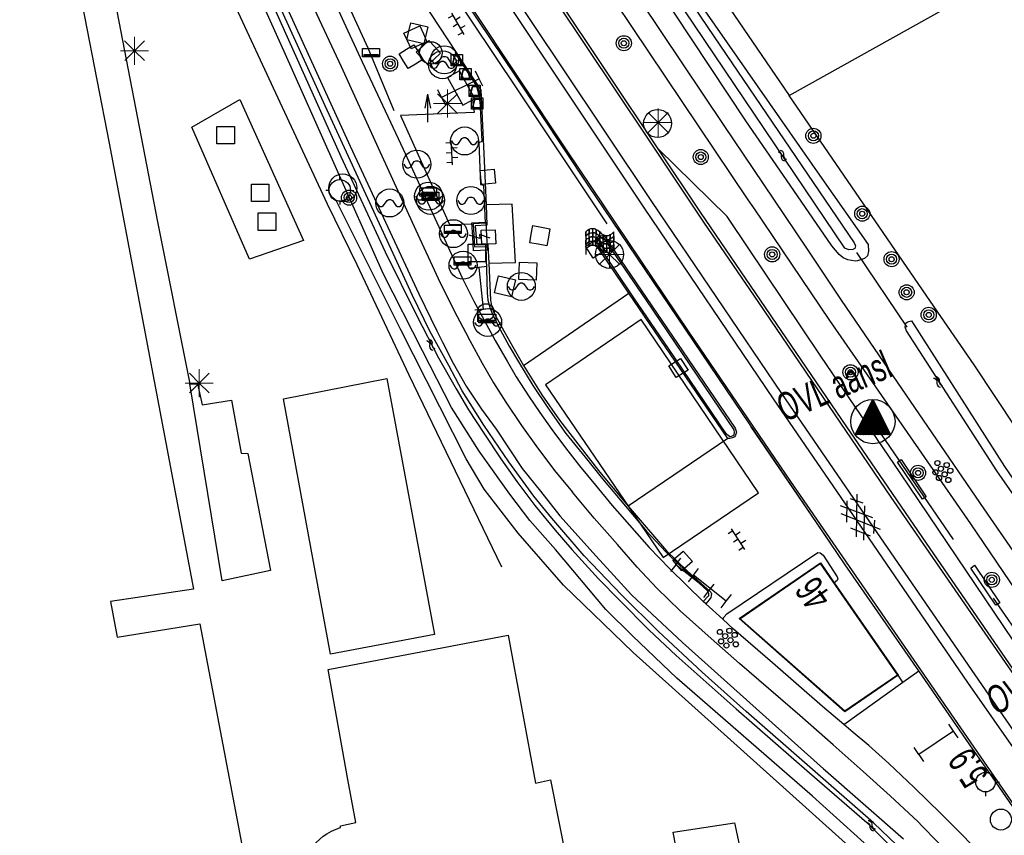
# Model space of a CAD drawing. Header units: metres. Extents: x 814 to 237605, y 2086 to 808797.
# Tile 34 of 57: x 119693 to 119781, y 403573 to 403646. Entities that reach past the tile are written whole.
import ezdxf

# ---------------------------------------------------------------- set-up
doc = ezdxf.new("R2010")
doc.units = ezdxf.units.M
doc.linetypes.add('E-L', pattern=[19.05, 12.7, -6.35])
doc.layers.get('0').update_dxf_attribs({"linetype": 'CONTINUOUS'})
for name, color, linetype in [('3009', 179, 'CONTINUOUS'), ('3010', 1, 'CONTINUOUS'), ('4401', 7, 'CONTINUOUS'), ('4412', 7, 'CONTINUOUS'), ('4413', 7, 'CONTINUOUS'), ('4502', 1, 'CONTINUOUS'), ('4503', 1, 'CONTINUOUS'), ('4504', 7, 'CONTINUOUS'), ('4601', 172, 'CONTINUOUS'), ('B-AF-HAAG-GD', 74, 'CONTINUOUS'), ('B-AF-HEKW-GD', 47, 'Hekwerk'), ('B-AF-RAST-GD', 47, 'Raster'), ('B-AS-HECT-GD', 9, 'CONTINUOUS'), ('B-BB-BORD-GD', 8, 'CONTINUOUS'), ('B-BP-BOOM-GD', 74, 'CONTINUOUS'), ('B-BW-INFO-GD', 8, 'CONTINUOUS'), ('B-GB-BOUW-GD', 242, 'CONTINUOUS'), ('B-GR-GEMT2006-GS', 6, 'CONTINUOUS'), ('B-GR-OVER-GD', 8, 'CONTINUOUS'), ('B-KL-ELEC-GD', 8, 'CONTINUOUS'), ('B-KL-OVER-GD', 8, 'CONTINUOUS'), ('B-KL-WATER-GD', 8, 'CONTINUOUS'), ('B-MK-ASSTRP-GD', 121, 'CONTINUOUS'), ('B-MK-BLOKLG-GD', 121, 'CONTINUOUS'), ('B-MK-DRIEH-GD', 121, 'CONTINUOUS'), ('B-MK-STRP-GD', 121, 'CONTINUOUS'), ('B-OB-OVER-GD', 8, 'CONTINUOUS'), ('B-OB-PEILB-GD', 8, 'CONTINUOUS'), ('B-OB-TANK-GD', 8, 'CONTINUOUS'), ('B-OV-PAAL-GD', 63, 'CONTINUOUS'), ('B-TR-SLOO-GD', 142, 'CONTINUOUS'), ('B-VH-BNDH-GD', 13, 'CONTINUOUS'), ('B-VH-FPAD-GD', 13, 'CONTINUOUS'), ('B-VH-HFDR-GD', 13, 'CONTINUOUS'), ('B-VH-MATE-GD', 13, 'CONTINUOUS'), ('B-VH-OVRG-GD', 13, 'CONTINUOUS'), ('B-VH-PRKS-GD', 13, 'CONTINUOUS'), ('B-VH-TROT-GD', 13, 'CONTINUOUS'), ('B-WT-HDUIK-GD', 134, 'CONTINUOUS'), ('B-WT-KOLK-GD', 213, 'CONTINUOUS'), ('L-AR-BLOCKS-GD', 8, 'CONTINUOUS'), ('L-AR-SYMB-GD', 8, 'CONTINUOUS'), ('OVL HOH afstanden', 1, 'CONTINUOUS'), ('OVL Lichtpunt', 1, 'CONTINUOUS')]:
    doc.layers.add(name, color=color, linetype=linetype)
doc.linetypes.add('DIAMETER_10', pattern='A,12.7,-5.08,["4x10mm2",Standard,S=1,R=0,X=-5,Y=-0.5],-2', length=19.78)
doc.linetypes.add('Hekwerk', pattern='A,4,-1,[1,dgnlstyle.shx,S=0.004,R=0,X=0,Y=0],-1', length=6)
doc.linetypes.add('Raster', pattern='A,4,-1,[1,dgnlstyle.shx,S=0.004,R=0,X=0,Y=0],-1', length=6)

# ---------------------------------------------------------------- blocks, each defined once
blk = doc.blocks.new('3008', base_point=(119086.285987, 398817.713883))
blk.add_polyline3d([(119085.817237, 398817.713883, 0), (119085.879737, 398817.620133, 0), (119085.942237, 398817.588883, 0), (119086.004737, 398817.588883, 0), (119086.067237, 398817.620133, 0), (119086.192237, 398817.807633, 0), (119086.254737, 398817.838883, 0), (119086.317237, 398817.838883, 0), (119086.379737, 398817.807633, 0), (119086.504737, 398817.620133, 0), (119086.567237, 398817.588883, 0), (119086.629737, 398817.588883, 0), (119086.692237, 398817.620133, 0), (119086.754737, 398817.713883, 0)])
blk.add_circle((119086.286371, 398817.713498), 0.499616)
blk = doc.blocks.new('3007')
at = {"flags": 128}
for points in [[(0.3, 0), (-0.3, 0), (-0.3, 0.3), (0.3, 0.3)], [(0, 0.04), (-0.25, 0.04), (-0.25, 0.09), (0.25, 0.09), (0.25, 0.04)]]:
    blk.add_lwpolyline(points, close=True, dxfattribs=at)
blk = doc.blocks.new('2803', base_point=(119086.285987, 398817.713883))
blk.add_polyline3d([(119085.973487, 398817.401383, 0), (119085.973487, 398818.026383, 0), (119086.598487, 398818.026383, 0), (119086.598487, 398817.401383, 0)], close=True)
blk = doc.blocks.new('3402', base_point=(119086.285987, 398817.713883))
blk.add_polyline3d([(119086.210987, 398817.338883, 0), (119086.360987, 398817.713883, 0), (119086.210987, 398817.713883, 0), (119086.360987, 398818.088883, 0)])
blk.add_polyline3d([(119085.785987, 398817.713883, 0), (119085.785987, 398817.963883, 0), (119086.285987, 398817.963883, 0), (119086.785987, 398817.963883, 0), (119086.785987, 398817.713883, 0), (119086.785987, 398817.463883, 0), (119086.285987, 398817.463883, 0), (119085.785987, 398817.463883, 0)], close=True)
blk = doc.blocks.new('OV6', base_point=(119086.285987, 398817.713883))
at = {"layer": '4413'}
for points in [[(119086.285987, 398817.713883, 0), (119086.598487, 398817.713883, 0)], [(119086.317237, 398817.713883, 0), (119086.317237, 398817.745133, 0)], [(119086.379737, 398817.713883, 0), (119086.379737, 398817.682633, 0)], [(119086.442237, 398817.713883, 0), (119086.442237, 398817.745133, 0)], [(119086.504737, 398817.713883, 0), (119086.504737, 398817.682633, 0)], [(119086.567237, 398817.713883, 0), (119086.567237, 398817.745133, 0)]]:
    blk.add_polyline3d(points, dxfattribs=at)
blk = doc.blocks.new('3009', base_point=(119086.285987, 398817.713883))
at = {"layer": '3009'}
for points in [[(119085.785987, 398818.213883, 0), (119086.785987, 398818.213883, 0), (119086.785987, 398817.213883, 0), (119085.785987, 398817.213883, 0)], [(119085.885987, 398817.313883, 0), (119086.685987, 398817.313883, 0), (119086.485987, 398818.113883, 0), (119086.085987, 398818.113883, 0)], [(119085.885987, 398817.313883, 0), (119086.085987, 398818.113883, 0), (119086.485987, 398818.113883, 0), (119086.685987, 398817.313883, 0)]]:
    blk.add_polyline3d(points, close=True, dxfattribs=at)
blk = doc.blocks.new('2701')
at = {"lineweight": 0}
for q in [(0.001, 0.497), (-0.353, 0.351), (0.355, 0.351), (-0.499, -0.003), (-0.352, -0.356), (0.501, -0.003), (0.001, -0.503), (0.355, -0.356)]:
    blk.add_line((0.001, -0.003), q, dxfattribs=at)
blk = doc.blocks.new('2303')
for p, q in [((0.751, -0.001), (0.751, 0.299)), ((-0.749, -0.001), (0.751, -0.001)), ((0.751, -0.001), (0.751, -0.301))]:
    blk.add_line(p, q)
at = {"flags": 128}
blk.add_lwpolyline([(-0.749, 0.299), (-0.749, -0.001), (-0.749, -0.301)], dxfattribs=at)
blk = doc.blocks.new('WATER', base_point=(119086.285987, 398817.713883))
at = {"layer": '4601'}
for points in [[(119085.785987, 398817.863883, 0), (119085.848487, 398817.926383, 0), (119085.973487, 398817.988883, 0), (119086.098487, 398817.988883, 0), (119086.223487, 398817.926383, 0), (119086.285987, 398817.863883, 0), (119086.348487, 398817.801383, 0), (119086.473487, 398817.738883, 0), (119086.598487, 398817.738883, 0), (119086.723487, 398817.801383, 0), (119086.785987, 398817.863883, 0)], [(119085.785987, 398817.563883, 0), (119085.848487, 398817.626383, 0), (119085.973487, 398817.688883, 0), (119086.098487, 398817.688883, 0), (119086.223487, 398817.626383, 0), (119086.285987, 398817.563883, 0), (119086.348487, 398817.501383, 0), (119086.473487, 398817.438883, 0), (119086.598487, 398817.438883, 0), (119086.723487, 398817.501383, 0), (119086.785987, 398817.563883, 0)]]:
    blk.add_polyline3d(points, dxfattribs=at)
blk = doc.blocks.new('2901')
for radius in [0.27, 0.18, 0.09]:
    blk.add_circle((0, 0), radius)
blk = doc.blocks.new('3101', base_point=(119086.285987, 398817.713883))
for points in [[(119086.285987, 398818.098498, 0), (119086.285987, 398818.213883, 0)], [(119085.901371, 398817.713883, 0), (119085.785987, 398817.713883, 0)], [(119086.670602, 398817.713883, 0), (119086.785987, 398817.713883, 0)], [(119086.285987, 398817.329268, 0), (119086.285987, 398817.213883, 0)]]:
    blk.add_polyline3d(points)
blk.add_circle((119086.285987, 398817.713883), 0.384615)
blk = doc.blocks.new('3201')
blk.add_circle((0, 0), 0.5)
blk = doc.blocks.new('2805', base_point=(119086.285987, 398817.713883))
for points in [[(119086.285987, 398818.213883, 0), (119086.185987, 398817.713883, 0)], [(119086.285987, 398818.213883, 0), (119086.285987, 398817.213883, 0)], [(119086.285987, 398818.213883, 0), (119086.385987, 398817.713883, 0)]]:
    blk.add_polyline3d(points)
blk = doc.blocks.new('3602')
at = {"flags": 128}
blk.add_lwpolyline([(-0.31, 0.001), (-0.31, 0.311), (0, 0.311), (0.31, 0.311), (0.31, 0.001), (0.31, -0.309), (0, -0.309), (-0.31, -0.309)], close=True, dxfattribs=at)
blk = doc.blocks.new('3701')
blk.add_circle((0, 0), 0.4)
blk = doc.blocks.new('3605')
at = {"flags": 128}
blk.add_lwpolyline([(-0.25, -0.25), (-0.25, 0.25), (0.25, 0.25), (0.25, -0.25)], close=True, dxfattribs=at)
blk = doc.blocks.new('3001')
blk.add_line((-0.3, 0), (-0.3, -0.35))
blk.add_circle((0, 0), 0.3)
blk = doc.blocks.new('3010', base_point=(119086.285987, 398817.713883))
at = {"layer": '3010'}
for points in [[(119085.785987, 398818.013883, 0), (119085.848487, 398818.076383, 0), (119085.915136, 398818.109708, 0), (119085.973487, 398818.138883, 0), (119086.040464, 398818.138883, 0), (119086.098487, 398818.138883, 0), (119086.160193, 398818.10803, 0), (119086.223487, 398818.076383, 0), (119086.285987, 398818.013883, 0), (119086.348487, 398817.951383, 0), (119086.406231, 398817.922511, 0), (119086.473487, 398817.888883, 0), (119086.541138, 398817.888883, 0), (119086.598487, 398817.888883, 0), (119086.664356, 398817.921818, 0), (119086.723487, 398817.951383, 0), (119086.785987, 398818.013883, 0)], [(119085.915136, 398817.509708, 0), (119085.915136, 398817.659708, 0), (119085.915136, 398817.809708, 0), (119085.915136, 398817.959708, 0), (119085.915136, 398818.109708, 0)], [(119086.040464, 398817.538883, 0), (119086.040464, 398817.688883, 0), (119086.040464, 398817.838883, 0), (119086.040464, 398817.988883, 0), (119086.040464, 398818.138883, 0)], [(119086.160193, 398817.50803, 0), (119086.160193, 398817.65803, 0), (119086.160193, 398817.80803, 0), (119086.160193, 398817.95803, 0), (119086.160193, 398818.10803, 0)], [(119085.785987, 398818.013883, 0), (119085.785987, 398817.863883, 0), (119085.785987, 398817.713883, 0), (119085.785987, 398817.563883, 0), (119085.785987, 398817.413883, 0), (119085.785987, 398817.213883, 0)], [(119085.785987, 398817.863883, 0), (119085.848487, 398817.926383, 0), (119085.915136, 398817.959708, 0), (119085.973487, 398817.988883, 0), (119086.040464, 398817.988883, 0), (119086.098487, 398817.988883, 0), (119086.160193, 398817.95803, 0), (119086.223487, 398817.926383, 0), (119086.285987, 398817.863883, 0), (119086.348487, 398817.801383, 0), (119086.406231, 398817.772511, 0), (119086.473487, 398817.738883, 0), (119086.541138, 398817.738883, 0), (119086.598487, 398817.738883, 0), (119086.664356, 398817.771818, 0), (119086.723487, 398817.801383, 0), (119086.785987, 398817.863883, 0)], [(119085.785987, 398817.713883, 0), (119085.848487, 398817.776383, 0), (119085.915136, 398817.809708, 0), (119085.922834, 398817.813557, 0), (119085.973487, 398817.838883, 0), (119086.040464, 398817.838883, 0), (119086.098487, 398817.838883, 0), (119086.160193, 398817.80803, 0), (119086.223487, 398817.776383, 0), (119086.285987, 398817.713883, 0), (119086.348487, 398817.651383, 0), (119086.406231, 398817.622511, 0), (119086.473487, 398817.588883, 0), (119086.541138, 398817.588883, 0), (119086.598487, 398817.588883, 0), (119086.664356, 398817.621818, 0), (119086.723487, 398817.651383, 0), (119086.785987, 398817.713883, 0)], [(119086.285987, 398817.413883, 0), (119086.285987, 398817.563883, 0), (119086.285987, 398817.713883, 0), (119086.285987, 398817.863883, 0), (119086.285987, 398818.013883, 0)], [(119086.406231, 398817.322511, 0), (119086.406231, 398817.472511, 0), (119086.406231, 398817.622511, 0), (119086.406231, 398817.772511, 0), (119086.406231, 398817.922511, 0)], [(119086.541138, 398817.288883, 0), (119086.541138, 398817.438883, 0), (119086.541138, 398817.588883, 0), (119086.541138, 398817.738883, 0), (119086.541138, 398817.888883, 0)], [(119086.664356, 398817.321818, 0), (119086.664356, 398817.471818, 0), (119086.664356, 398817.621818, 0), (119086.664356, 398817.771818, 0), (119086.664356, 398817.921818, 0)], [(119086.785987, 398817.413883, 0), (119086.785987, 398817.563883, 0), (119086.785987, 398817.713883, 0), (119086.785987, 398817.863883, 0), (119086.785987, 398818.013883, 0)], [(119085.785987, 398817.563883, 0), (119085.848487, 398817.626383, 0), (119085.915136, 398817.659708, 0), (119085.973487, 398817.688883, 0), (119086.040464, 398817.688883, 0), (119086.098487, 398817.688883, 0), (119086.160193, 398817.65803, 0), (119086.223487, 398817.626383, 0), (119086.285987, 398817.563883, 0), (119086.348487, 398817.501383, 0), (119086.406231, 398817.472511, 0), (119086.473487, 398817.438883, 0), (119086.541138, 398817.438883, 0), (119086.598487, 398817.438883, 0), (119086.664356, 398817.471818, 0), (119086.723487, 398817.501383, 0), (119086.785987, 398817.563883, 0)], [(119085.785987, 398817.413883, 0), (119085.848487, 398817.476383, 0), (119085.915136, 398817.509708, 0), (119085.973487, 398817.538883, 0), (119086.040464, 398817.538883, 0), (119086.098487, 398817.538883, 0), (119086.160193, 398817.50803, 0), (119086.223487, 398817.476383, 0), (119086.285987, 398817.413883, 0), (119086.348487, 398817.351383, 0), (119086.406231, 398817.322511, 0), (119086.473487, 398817.288883, 0), (119086.541138, 398817.288883, 0), (119086.598487, 398817.288883, 0), (119086.664356, 398817.321818, 0), (119086.723487, 398817.351383, 0), (119086.785987, 398817.413883, 0)]]:
    blk.add_polyline3d(points, dxfattribs=at)
for points in [[(119085.915136, 398818.109708, 0), (119085.915136, 398817.959708, 0), (119085.848487, 398817.926383, 0), (119085.785987, 398817.863883, 0), (119085.785987, 398818.013883, 0), (119085.848487, 398818.076383, 0)], [(119086.160193, 398818.10803, 0), (119086.160193, 398817.95803, 0), (119086.098487, 398817.988883, 0), (119086.040464, 398817.988883, 0), (119086.040464, 398818.138883, 0), (119086.098487, 398818.138883, 0)], [(119085.915136, 398817.809708, 0), (119085.915136, 398817.659708, 0), (119085.848487, 398817.626383, 0), (119085.785987, 398817.563883, 0), (119085.785987, 398817.713883, 0), (119085.848487, 398817.776383, 0)], [(119086.040464, 398817.988883, 0), (119086.040464, 398817.838883, 0), (119085.973487, 398817.838883, 0), (119085.922834, 398817.813557, 0), (119085.915136, 398817.809708, 0), (119085.915136, 398817.959708, 0), (119085.973487, 398817.988883, 0)], [(119086.160193, 398817.80803, 0), (119086.160193, 398817.65803, 0), (119086.098487, 398817.688883, 0), (119086.040464, 398817.688883, 0), (119086.040464, 398817.838883, 0), (119086.098487, 398817.838883, 0)], [(119086.285987, 398817.863883, 0), (119086.285987, 398817.713883, 0), (119086.223487, 398817.776383, 0), (119086.160193, 398817.80803, 0), (119086.160193, 398817.95803, 0), (119086.223487, 398817.926383, 0)], [(119086.406231, 398817.922511, 0), (119086.406231, 398817.772511, 0), (119086.348487, 398817.801383, 0), (119086.285987, 398817.863883, 0), (119086.285987, 398818.013883, 0), (119086.348487, 398817.951383, 0)], [(119086.541138, 398817.738883, 0), (119086.541138, 398817.588883, 0), (119086.473487, 398817.588883, 0), (119086.406231, 398817.622511, 0), (119086.406231, 398817.772511, 0), (119086.473487, 398817.738883, 0)], [(119086.664356, 398817.921818, 0), (119086.664356, 398817.771818, 0), (119086.598487, 398817.738883, 0), (119086.541138, 398817.738883, 0), (119086.541138, 398817.888883, 0), (119086.598487, 398817.888883, 0)], [(119086.785987, 398817.863883, 0), (119086.785987, 398817.713883, 0), (119086.723487, 398817.651383, 0), (119086.664356, 398817.621818, 0), (119086.664356, 398817.771818, 0), (119086.723487, 398817.801383, 0)], [(119086.040464, 398817.688883, 0), (119086.040464, 398817.538883, 0), (119085.973487, 398817.538883, 0), (119085.915136, 398817.509708, 0), (119085.915136, 398817.659708, 0), (119085.973487, 398817.688883, 0)], [(119086.285987, 398817.563883, 0), (119086.285987, 398817.413883, 0), (119086.223487, 398817.476383, 0), (119086.160193, 398817.50803, 0), (119086.160193, 398817.65803, 0), (119086.223487, 398817.626383, 0)], [(119086.406231, 398817.622511, 0), (119086.406231, 398817.472511, 0), (119086.348487, 398817.501383, 0), (119086.285987, 398817.563883, 0), (119086.285987, 398817.713883, 0), (119086.348487, 398817.651383, 0)], [(119086.541138, 398817.438883, 0), (119086.541138, 398817.288883, 0), (119086.473487, 398817.288883, 0), (119086.406231, 398817.322511, 0), (119086.406231, 398817.472511, 0), (119086.473487, 398817.438883, 0)], [(119086.664356, 398817.621818, 0), (119086.664356, 398817.471818, 0), (119086.598487, 398817.438883, 0), (119086.541138, 398817.438883, 0), (119086.541138, 398817.588883, 0), (119086.598487, 398817.588883, 0)], [(119086.785987, 398817.563883, 0), (119086.785987, 398817.413883, 0), (119086.723487, 398817.351383, 0), (119086.664356, 398817.321818, 0), (119086.664356, 398817.471818, 0), (119086.723487, 398817.501383, 0)]]:
    blk.add_polyline3d(points, close=True, dxfattribs=at)
blk = doc.blocks.new('2202')
for p, q in [((0, 0.35), (0, 0.5)), ((-0.35, 0.001), (-0.5, 0)), ((0.35, -0.001), (0.5, 0)), ((0, -0.35), (0, -0.5))]:
    blk.add_line(p, q)
blk.add_circle((0, 0), 0.35)
blk = doc.blocks.new('GV6-4412', base_point=(119086.285987, 398817.713883))
at = {"layer": '4412'}
for centre in [(119086.387223, 398817.788376), (119086.462223, 398817.788376), (119086.312223, 398817.713376), (119086.387223, 398817.638376), (119086.387562, 398817.712297), (119086.462223, 398817.713376), (119086.462223, 398817.638376), (119086.537263, 398817.713369)]:
    blk.add_circle(centre, 0.028585, dxfattribs=at)
blk = doc.blocks.new('GV4', base_point=(119086.285987, 398817.713883))
at = {"layer": '4401'}
for points in [[(119086.285987, 398817.745133, 0), (119086.379737, 398817.807633, 0)], [(119086.285987, 398817.651383, 0), (119086.535987, 398817.807633, 0)], [(119086.285987, 398817.807633, 0), (119086.598487, 398817.620133, 0)], [(119086.348487, 398817.620133, 0), (119086.660987, 398817.807633, 0)], [(119086.410987, 398817.807633, 0), (119086.660987, 398817.651383, 0)], [(119086.567237, 398817.807633, 0), (119086.660987, 398817.745133, 0)], [(119086.285987, 398817.713883, 0), (119086.442237, 398817.620133, 0)], [(119086.504737, 398817.620133, 0), (119086.660987, 398817.713883, 0)]]:
    blk.add_polyline3d(points, dxfattribs=at)
blk = doc.blocks.new('2401')
blk.add_circle((0.001, -0.001), 0.375)
blk = doc.blocks.new('OV_MASTD')
at = {"layer": 'OVL Lichtpunt'}
for p, q in [((-0.071, 1.82), (0.171, 1.625)), ((-0.032, 1.897), (0.077, 1.808)), ((-0.538, 0.904), (1.291, -0.574)), ((-0.499, 0.98), (1.198, -0.39)), ((-0.46, 1.057), (1.104, -0.207)), ((-0.421, 1.133), (1.011, -0.024)), ((-0.383, 1.209), (0.918, 0.159)), ((-0.344, 1.286), (0.824, 0.342)), ((-0.305, 1.362), (0.731, 0.526)), ((-0.266, 1.438), (0.637, 0.709)), ((-0.227, 1.515), (0.544, 0.892)), ((-0.188, 1.591), (0.451, 1.075)), ((-0.149, 1.668), (0.357, 1.259)), ((-0.11, 1.744), (0.264, 1.442)), ((-0.966, 0.064), (0.534, -1.148)), ((-0.927, 0.14), (0.667, -1.148)), ((-0.888, 0.216), (0.801, -1.148)), ((-0.85, 0.293), (0.934, -1.148)), ((-0.811, 0.369), (1.068, -1.148)), ((-0.772, 0.445), (1.201, -1.148)), ((-0.733, 0.522), (1.335, -1.148)), ((-0.694, 0.598), (1.468, -1.148)), ((-0.655, 0.675), (1.571, -1.123)), ((-0.616, 0.751), (1.478, -0.94)), ((-0.577, 0.827), (1.384, -0.757)), ((-1.433, -0.853), (-1.068, -1.148)), ((-1.394, -0.777), (-0.934, -1.148)), ((-1.356, -0.7), (-0.801, -1.148)), ((-1.317, -0.624), (-0.667, -1.148)), ((-1.278, -0.548), (-0.534, -1.148)), ((-1.239, -0.471), (-0.4, -1.148)), ((-1.2, -0.395), (-0.267, -1.148)), ((-1.161, -0.318), (-0.133, -1.148)), ((-1.122, -0.242), (0, -1.148)), ((-1.083, -0.166), (0.133, -1.148)), ((-1.044, -0.089), (0.267, -1.148)), ((-1.005, -0.013), (0.4, -1.148)), ((-1.55, -1.082), (-1.468, -1.148)), ((-1.511, -1.006), (-1.335, -1.148)), ((-1.472, -0.929), (-1.201, -1.148))]:
    blk.add_line(p, q, dxfattribs=at)
at = {"layer": 'OVL Lichtpunt', "linetype": 'DIAMETER_10'}
blk.add_lwpolyline([(-1.584, -1.148), (0, 1.96), (1.584, -1.148), (-1.584, -1.148)], dxfattribs=at)
at = {"layer": 'OVL Lichtpunt'}
blk.add_circle((0, 0), 1.981, dxfattribs=at)

msp = doc.modelspace()

# ---------------------------------------------------------------- linework, layer by layer
at = {"layer": 'B-AF-HAAG-GD'}
for points in [[(119704.641822, 403684.11085), (119707.756576, 403678.445124), (119708.787957, 403676.254633), (119715.905869, 403660.656843), (119723.853776, 403643.336478), (119726.184317, 403637.737367)], [(119761.499697, 403639.078844), (119792.202795, 403656.238276), (119809.88265, 403667.031187)], [(119806.343624, 403572.351816), (119778.014281, 403615.024644), (119774.446943, 403620.220679), (119761.499697, 403639.078844)], [(119777.787014, 403560.962441), (119774.819407, 403564.058883), (119769.192201, 403569.930385), (119760.927591, 403577.364706), (119747.576921, 403589.338998), (119741.351682, 403595.351145), (119737.288251, 403599.998874), (119734.246568, 403603.931144), (119732.651835, 403606.654765), (119727.930676, 403615.931378), (119726.797667, 403618.157628), (119721.020745, 403629.704353)]]:
    msp.add_lwpolyline(points, dxfattribs=at)
at = {"layer": 'B-AF-HEKW-GD'}
msp.add_lwpolyline([(119692.880222, 403751.507733), (119701.991537, 403733.784664), (119715.476343, 403707.746747), (119727.927381, 403688.848722), (119745.579296, 403662.409592), (119761.499697, 403639.078844)], dxfattribs=at)
msp.add_lwpolyline([(119708.140501, 403636.258799), (119712.414899, 403638.74096), (119718.103045, 403626.121912), (119713.290343, 403624.473098)], close=True, dxfattribs=at)
at = {"layer": 'B-AF-RAST-GD'}
for points in [[(119720.25561, 403629.390902), (119715.652831, 403639.285403), (119708.557929, 403654.558004), (119701.373417, 403670.116566), (119696.2344, 403681.571522), (119684.696504, 403700.61915)], [(119735.835533, 403596.974785), (119727.558446, 403614.117855), (119722.897021, 403623.971746), (119720.25561, 403629.390902)]]:
    msp.add_lwpolyline(points, dxfattribs=at)
at = {"layer": 'B-GB-BOUW-GD'}
for points in [[(119750.231349, 403597.820612), (119758.764464, 403603.609051), (119748.283076, 403619.091524), (119739.719773, 403613.261643), (119746.74822, 403602.937171)], [(119720.530072, 403589.212108), (119716.33018, 403612.013492), (119725.558841, 403613.819513), (119729.823926, 403590.94623)], [(119757.02078, 403592.369664), (119764.291057, 403597.354102), (119765.524632, 403595.570985), (119771.234253, 403587.317798), (119766.462156, 403584.041777)], [(119757.101992, 403592.364821), (119764.278391, 403597.284812), (119771.16459, 403587.330464), (119766.465882, 403584.105107)], [(119720.329651, 403587.82332), (119736.395711, 403590.901527), (119738.851422, 403577.69053), (119740.191782, 403577.983338), (119741.639802, 403570.629987), (119724.638695, 403567.368496), (119724.607402, 403567.376319), (119724.964285, 403565.434697), (119717.841902, 403563.978109), (119716.919893, 403568.601194), (119716.932186, 403568.787831), (119717.218289, 403569.60069), (119717.559525, 403570.236597), (119718.032637, 403571.021143), (119718.920746, 403572.077635), (119719.866225, 403572.940785), (119720.207462, 403573.16989), (119720.619479, 403573.409426), (119721.399555, 403573.717508), (119721.424887, 403573.713038), (119721.422651, 403573.863539), (119722.793558, 403574.181679), (119722.07495, 403578.009042)]]:
    msp.add_lwpolyline(points, close=True, dxfattribs=at)
at = {"layer": 'B-GR-GEMT2006-GS', "color": 1, "linetype": 'E-L', "lineweight": 30}
msp.add_lwpolyline([(119768.95813, 403609.920586), (119787.457015, 403582.939207), (119804.825815, 403558.313974), (119824.200219, 403530.763573), (119842.539338, 403505.614113), (119860.968097, 403480.191997), (119878.409484, 403456.473665), (119892.202799, 403440.994416), (119901.360637, 403433.763237), (119903.395735, 403432.972326), (119904.3002, 403430.260637), (119905.769981, 403425.515183)], dxfattribs=at)
at = {"layer": 'B-GR-GEMT2006-GS', "color": 1, "linetype": 'Continuous', "lineweight": 25}
for points in [[(119773.744138, 403603.238462), (119773.403316, 403603.030208), (119771.16777, 403606.333829), (119771.499458, 403606.589303)], [(119780.310915, 403593.795741), (119779.970093, 403593.587487), (119777.734547, 403596.891108), (119778.066235, 403597.146582)]]:
    msp.add_lwpolyline(points, close=True, dxfattribs=at)
at = {"layer": 'B-GR-GEMT2006-GS', "color": 0}
for centre in [(119749.747454, 403636.585669), (119745.448339, 403624.895772)]:
    msp.add_circle(centre, 1.249997, dxfattribs=at)
at = {"layer": 'B-MK-ASSTRP-GD'}
for points in [[(119741.141281, 403641.723435), (119736.597622, 403648.518377), (119732.035242, 403655.447763), (119726.71283, 403663.452236)], [(119725.968315, 403662.95772), (119732.062485, 403653.7305), (119737.032986, 403646.313756), (119740.395633, 403641.266267)], [(119749.232758, 403629.633075), (119741.141281, 403641.723435)], [(119740.395633, 403641.266267), (119748.557734, 403629.014994)], [(119760.85275, 403612.482544), (119749.232758, 403629.633075)], [(119748.557734, 403629.014994), (119760.068297, 403611.990528)], [(119769.020233, 403600.531596), (119760.85275, 403612.482544)], [(119760.068297, 403611.990528), (119768.244241, 403600.05587)], [(119790.889897, 403568.992931), (119782.889871, 403580.460292), (119780.612988, 403583.724011), (119769.020233, 403600.531596)], [(119768.244241, 403600.05587), (119777.442249, 403586.67638), (119782.128192, 403579.928919), (119783.91636, 403577.35407), (119790.175284, 403568.435706)]]:
    msp.add_lwpolyline(points, dxfattribs=at)
at = {"layer": 'B-MK-BLOKLG-GD'}
msp.add_lwpolyline([(119745.244216, 403627.62005), (119737.247092, 403639.596937), (119731.094311, 403648.801983), (119724.42688, 403658.829869)], dxfattribs=at)
at = {"layer": 'B-MK-DRIEH-GD'}
msp.add_lwpolyline([(119758.074411, 403609.504214), (119765.188176, 403599.066599)], dxfattribs=at)
at = {"layer": 'B-MK-STRP-GD'}
for points in [[(119828.932496, 403520.320498), (119819.843356, 403532.84265), (119811.962097, 403543.986948), (119805.914317, 403552.508409), (119798.761705, 403562.648605), (119791.132946, 403573.64705), (119785.237728, 403582.098238), (119784.656252, 403582.931823), (119777.46803, 403593.3068), (119770.623785, 403603.217016), (119764.016735, 403612.894032), (119758.774662, 403620.594613), (119753.886294, 403627.764795), (119748.816899, 403635.348456), (119740.625676, 403647.589087), (119731.618017, 403661.226924), (119729.09494, 403665.034461)], [(119828.033458, 403510.359256), (119819.789315, 403521.672354), (119811.011064, 403533.897501), (119796.129598, 403554.889783), (119783.590339, 403572.871913), (119779.81639, 403578.316126), (119773.244382, 403587.796757), (119761.658599, 403604.609481), (119752.567118, 403617.956585), (119741.672145, 403634.156823), (119732.974287, 403647.218963), (119723.597423, 403661.382946)]]:
    msp.add_lwpolyline(points, dxfattribs=at)
at = {"layer": 'B-TR-SLOO-GD'}
for points in [[(119710.827003, 403711.096742), (119717.39358, 403701.215042), (119726.313489, 403687.227419), (119736.141331, 403672.28647), (119746.422448, 403656.689276), (119754.789027, 403644.333888), (119767.292481, 403625.937715), (119767.418855, 403625.67057), (119767.367496, 403625.420356), (119767.196839, 403625.339626), (119766.821842, 403625.290271), (119766.479979, 403625.441537), (119746.746522, 403654.704713), (119733.920647, 403674.073573), (119720.298012, 403694.946281), (119710.277067, 403710.265359)], [(119768.183985, 403572.36113), (119763.592565, 403576.513338), (119751.451844, 403587.056282), (119747.503036, 403590.821806), (119745.131889, 403593.194443), (119740.610504, 403598.554763), (119738.326156, 403601.13937), (119736.532056, 403603.476989), (119733.82079, 403607.335273), (119731.339747, 403611.2133), (119728.7561, 403616.288043), (119725.266406, 403623.142424), (119716.386431, 403643.024299), (119706.435063, 403665.072802), (119700.251827, 403677.810315), (119697.897443, 403681.67046), (119692.816147, 403689.918998), (119679.261678, 403710.898343)], [(119714.430281, 403706.705901), (119719.774583, 403698.050562), (119729.821318, 403682.983253), (119741.806695, 403664.774034), (119753.963062, 403646.652359), (119764.422204, 403631.682198), (119768.556753, 403625.764422), (119768.591905, 403625.180158), (119768.481264, 403624.779317), (119768.235022, 403624.536056), (119767.608056, 403624.327812), (119767.38193, 403624.284971), (119766.743788, 403624.418709), (119766.334379, 403624.596405), (119765.971163, 403624.896291), (119765.322962, 403625.65029), (119761.907713, 403630.596308), (119757.618317, 403636.808279), (119743.182817, 403658.630285), (119730.209121, 403678.290877), (119716.140562, 403699.582029), (119711.312079, 403707.214586)], [(119688.564846, 403700.787533), (119698.899427, 403684.667717), (119700.667992, 403681.72265), (119702.325857, 403678.677364), (119704.094836, 403675.017837), (119708.250397, 403665.431175), (119714.312935, 403652.062598), (119722.2709, 403634.546283), (119728.416139, 403621.363226), (119730.035523, 403618.060383), (119730.545118, 403617.060051), (119731.495091, 403615.195263), (119732.648069, 403613.122511), (119734.027916, 403611.067641), (119735.320592, 403609.28956), (119737.653369, 403605.770651), (119739.273125, 403603.741858), (119741.023266, 403601.538721), (119744.267994, 403597.938228), (119747.411394, 403594.497177), (119751.9786, 403590.238798), (119764.555347, 403578.965234), (119764.734367, 403578.804764), (119771.702895, 403572.72211)], [(119772.526153, 403570.819638), (119769.03623, 403574.140675), (119757.655781, 403584.088781), (119753.712168, 403587.597912), (119749.829952, 403591.2115), (119746.533404, 403594.486517), (119743.194762, 403597.966687), (119740.288988, 403601.338472), (119738.684281, 403603.295349), (119736.46757, 403606.379647), (119734.236441, 403609.660734), (119732.284043, 403612.721773), (119731.092885, 403614.968798), (119729.391829, 403618.047972), (119727.846925, 403621.237228), (119720.063156, 403638.174555), (119711.670313, 403656.537404)], [(119714.967253, 403648.126698), (119721.443373, 403633.632885), (119725.409093, 403625.115696), (119728.242724, 403619.412688), (119730.178162, 403615.665805), (119731.747515, 403612.900026), (119732.85319, 403611.017645), (119734.215223, 403608.918734), (119735.748348, 403606.630199), (119737.163302, 403604.630638), (119738.776334, 403602.4804), (119740.597594, 403600.273355), (119742.075945, 403598.542281), (119744.475303, 403595.936645), (119746.368802, 403593.999537), (119748.962071, 403591.367444), (119751.414021, 403589.074547), (119756.759261, 403584.306232), (119763.326198, 403578.597461), (119768.433831, 403574.159389), (119772.331293, 403570.300995)], [(119830.198232, 403534.788125), (119814.448267, 403556.995165), (119805.719288, 403569.21402), (119798.573365, 403579.125879), (119789.651868, 403591.752852), (119780.054031, 403605.571836), (119771.97688, 403618.078214), (119771.845527, 403618.386888), (119771.928905, 403618.75409), (119772.034509, 403618.832416), (119772.197756, 403618.909423), (119772.417987, 403618.95629), (119780.731159, 403605.956826), (119791.814974, 403589.764667), (119800.549903, 403577.049687), (119811.198908, 403562.215954), (119816.618823, 403554.594405), (119825.193353, 403542.43099), (119834.925236, 403528.781135)]]:
    msp.add_lwpolyline(points, dxfattribs=at)
at = {"layer": 'B-VH-BNDH-GD'}
msp.add_lwpolyline([(119731.740424, 403642.928567), (119731.658399, 403642.869434), (119733.552137, 403639.964935), (119733.630494, 403639.844755), (119733.729481, 403639.635503), (119733.812465, 403639.447779), (119733.840886, 403639.240065), (119734.051392, 403634.968841), (119733.762061, 403634.866892), (119733.91154, 403631.142977), (119734.199533, 403631.075514), (119734.330416, 403627.686181), (119733.278837, 403627.616647), (119733.397268, 403625.569942), (119734.39603, 403625.613025), (119734.525129, 403621.457844), (119734.592412, 403620.801622), (119734.79178, 403620.06303), (119735.030383, 403619.493025), (119735.490554, 403618.531195), (119736.490583, 403616.712484), (119737.332225, 403615.30514), (119738.612039, 403613.201193), (119739.946962, 403611.199466), (119741.557776, 403608.898866), (119743.261101, 403606.776276), (119744.81749, 403604.845534), (119746.881336, 403602.407457), (119748.761331, 403600.172114), (119750.473041, 403598.339375), (119751.701499, 403597.150136), (119754.184455, 403594.887868), (119754.292441, 403594.659593), (119754.305934, 403594.510776), (119754.278291, 403594.394233), (119753.805007, 403593.91581)], dxfattribs=at)
msp.add_lwpolyline([(119747.627836, 403621.020139), (119744.396581, 403625.816443), (119744.334187, 403625.977047), (119744.396482, 403626.189844), (119744.503994, 403626.335763), (119744.650876, 403626.398456), (119744.777591, 403626.41766), (119744.948328, 403626.315098), (119748.706213, 403620.838439), (119756.553812, 403609.244234), (119756.589594, 403608.996352), (119756.549493, 403608.794052), (119756.456899, 403608.70272), (119756.329287, 403608.642353), (119756.240812, 403608.614079), (119756.091371, 403608.685976), (119755.897312, 403608.852194), (119750.712448, 403616.482586)], close=True, dxfattribs=at)
at = {"layer": 'B-VH-FPAD-GD'}
for points in [[(119831.037175, 403528.072249), (119824.245357, 403537.616862), (119812.04338, 403554.623949), (119804.798697, 403564.872066), (119798.172813, 403574.323501), (119791.846717, 403583.427463), (119790.319715, 403585.643608), (119785.554413, 403592.559515), (119778.928375, 403602.176109), (119770.789013, 403614.052996), (119766.177488, 403620.800124), (119763.139344, 403625.356207), (119760.129599, 403629.828822), (119755.699746, 403636.411781), (119748.234838, 403647.50007), (119741.099327, 403658.257437), (119734.33952, 403668.517973)], [(119732.765517, 403667.472502), (119737.594252, 403660.158985), (119744.509378, 403649.607764), (119757.820001, 403629.774481), (119758.313744, 403629.045415), (119765.11281, 403619.005842), (119777.692597, 403600.825997), (119788.746782, 403584.546275), (119790.425651, 403582.073772), (119798.512165, 403570.506419)], [(119716.652303, 403656.769915), (119719.926933, 403649.581353), (119721.703041, 403645.645889), (119723.365942, 403642.093737), (119727.011901, 403634.285988), (119731.362349, 403624.819986), (119732.295734, 403622.789861), (119733.320729, 403620.717687), (119734.246205, 403619.024202), (119735.222441, 403617.198718), (119736.294558, 403615.354322), (119737.124702, 403613.968917), (119738.222064, 403612.253118), (119739.237105, 403610.767647), (119740.283529, 403609.26687), (119741.526319, 403607.611558), (119742.774663, 403606.019898), (119744.185547, 403604.301506), (119745.674681, 403602.481954), (119747.222987, 403600.731171), (119748.979689, 403598.71809), (119750.836021, 403596.8172), (119753.805007, 403593.91581)], [(119714.987034, 403655.663824), (119718.215424, 403648.68532), (119721.469202, 403641.677409), (119724.785705, 403634.398375), (119728.137376, 403627.071833), (119730.156384, 403622.756264), (119730.96796, 403621.034184), (119731.831999, 403619.363696), (119732.589478, 403617.94185), (119732.98503, 403617.19937), (119734.067046, 403615.178478), (119735.079839, 403613.413106), (119736.185313, 403611.70155), (119737.592103, 403609.623217), (119738.871427, 403607.838369), (119740.549289, 403605.602418), (119742.129951, 403603.677347)], [(119786.175488, 403558.42996), (119783.576741, 403562.068404), (119781.265202, 403565.1139), (119779.621529, 403567.065218), (119779.43709, 403567.284178), (119777.950579, 403569.013728), (119776.466128, 403570.648502), (119774.659386, 403572.538455), (119773.390431, 403573.833155), (119773.006417, 403574.22496), (119770.50616, 403576.564777), (119768.122864, 403578.71711), (119765.434502, 403581.09898), (119762.437297, 403583.730982), (119757.071856, 403588.372247), (119754.543976, 403590.611781), (119751.771359, 403593.070832), (119749.689788, 403595.086928), (119747.930958, 403596.981913), (119746.160917, 403598.981628), (119744.079006, 403601.354535), (119742.129951, 403603.677347)], [(119785.232375, 403563.117567), (119783.535153, 403565.467765), (119781.66875, 403567.805825), (119779.352896, 403570.462889), (119777.204096, 403572.81564), (119775.034042, 403574.979795), (119772.674575, 403577.286006), (119770.403914, 403579.448232), (119768.610903, 403581.047516), (119767.226655, 403582.193042), (119766.37057, 403582.920646), (119764.466503, 403584.538953), (119760.01746, 403588.436806), (119756.518452, 403591.446578), (119755.563712, 403592.31539), (119754.050348, 403593.69255), (119753.805007, 403593.91581)]]:
    msp.add_lwpolyline(points, dxfattribs=at)
at = {"layer": 'B-VH-HFDR-GD'}
for points in [[(119831.406391, 403517.367983), (119821.562901, 403530.980423), (119807.259407, 403551.002431), (119799.984125, 403561.297721), (119796.42398, 403566.427086), (119795.202805, 403568.186523), (119793.584118, 403570.518684), (119786.748412, 403580.269316), (119785.407029, 403582.216348), (119782.440226, 403586.522693), (119773.769076, 403599.108959), (119766.20403, 403610.149618), (119753.588418, 403628.660791), (119749.795252, 403634.332514), (119740.553131, 403648.151773), (119735.742513, 403655.479057), (119732.488774, 403660.382579), (119729.32048, 403665.184268)], [(119832.016347, 403504.546047), (119825.937975, 403512.945326), (119821.425492, 403519.094448), (119814.77281, 403528.281264), (119810.987376, 403533.59859), (119804.954504, 403542.149827), (119797.270632, 403552.94986), (119792.260294, 403560.057958), (119790.188001, 403562.99789), (119787.693321, 403566.599319), (119783.689115, 403572.379964), (119779.658922, 403578.206271), (119777.913347, 403580.729786), (119773.067418, 403587.710576), (119766.505049, 403597.16398), (119765.131726, 403599.187557), (119757.317853, 403610.701215), (119750.056844, 403621.43134), (119743.539276, 403631.081322), (119737.141067, 403640.718898), (119727.975264, 403654.386111), (119724.567838, 403659.551373), (119723.432047, 403661.273101)]]:
    msp.add_lwpolyline(points, dxfattribs=at)
at = {"layer": 'B-VH-MATE-GD'}
for points in [[(119734.655044, 403624.110491), (119737.045408, 403624.171186), (119736.755562, 403629.391364), (119734.42164, 403629.310719)], [(119737.779252, 403614.98342), (119747.165461, 403621.43886)], [(119756.005714, 403608.465885), (119747.120279, 403602.421251)]]:
    msp.add_lwpolyline(points, dxfattribs=at)
at = {"layer": 'B-VH-OVRG-GD'}
for points in [[(119683.336773, 403670.325461), (119691.204959, 403672.047663), (119692.079657, 403672.305826), (119692.701036, 403672.761429), (119693.525815, 403678.336326), (119696.978041, 403678.77442), (119695.247644, 403672.247711), (119696.190515, 403670.956525), (119697.762588, 403665.054176), (119700.295785, 403652.507398), (119705.073842, 403627.805743), (119707.975471, 403613.346401)], [(119637.701967, 403658.484999), (119673.924827, 403665.536228), (119690.586188, 403668.516833), (119691.454554, 403668.597672), (119692.1184, 403668.483305), (119692.607903, 403668.219927), (119693.120876, 403667.765069), (119694.001162, 403666.746202), (119694.437393, 403665.821585), (119694.813648, 403664.925653), (119695.244291, 403663.146827), (119700.747663, 403634.817112), (119708.277965, 403595.01313), (119700.865382, 403593.898896), (119701.473349, 403590.717125), (119708.847561, 403591.894317), (119713.973561, 403564.973134), (119714.040989, 403564.389753), (119712.763959, 403550.636354), (119711.124459, 403550.289902)], [(119728.726149, 403647.534597), (119731.740424, 403642.928567), (119733.944701, 403639.560273), (119734.194645, 403634.524918), (119734.42164, 403629.310719), (119734.500205, 403627.50604), (119733.450037, 403627.443812), (119733.586088, 403625.749568), (119734.567507, 403625.780292), (119734.655044, 403624.110491), (119734.828319, 403620.805213), (119734.908355, 403620.320247), (119735.071019, 403619.847207), (119735.278069, 403619.395165), (119736.004041, 403618.061465), (119736.799451, 403616.638394), (119737.779252, 403614.98342), (119739.418943, 403612.364095), (119740.972685, 403610.08435), (119744.471709, 403605.60144), (119747.120279, 403602.421251), (119750.532833, 403598.414669), (119752.399385, 403596.630055), (119754.501829, 403594.721138), (119754.57007, 403594.576881), (119754.542561, 403594.448438), (119754.486114, 403594.251986), (119754.363385, 403594.03776), (119754.050348, 403593.69255)], [(119733.552137, 403639.964935), (119732.775395, 403639.97013)], [(119733.19767, 403638.68844), (119733.347302, 403637.574731), (119726.772826, 403637.299625), (119731.153461, 403627.579334), (119733.278837, 403627.616647)], [(119771.659291, 403586.703411), (119773.067418, 403587.710576)], [(119727.001177, 403552.936068), (119737.522862, 403554.81432), (119738.052906, 403555.07853), (119735.484728, 403568.722869), (119741.118946, 403569.80165), (119743.934243, 403555.853239), (119754.019652, 403557.642167), (119751.134459, 403573.312453), (119756.621592, 403574.146557), (119760.099363, 403557.98401), (119759.659497, 403558.410833), (119777.787014, 403560.962441)]]:
    msp.add_lwpolyline(points, dxfattribs=at)
for points in [[(119732.06264, 403641.273644), (119730.983249, 403640.698367), (119732.336341, 403638.234464), (119733.19767, 403638.68844), (119733.413899, 403638.802407), (119732.775395, 403639.97013)], [(119756.005714, 403608.465885), (119747.165461, 403621.43886), (119744.215823, 403625.767422), (119744.164451, 403626.031856), (119744.256013, 403626.357762), (119744.465558, 403626.512178), (119744.725242, 403626.57359), (119744.903796, 403626.559763), (119745.028482, 403626.465531), (119756.67417, 403609.384672), (119756.802349, 403609.020989), (119756.714205, 403608.745908), (119756.618641, 403608.618196), (119756.425553, 403608.512234), (119756.188323, 403608.455301)], [(119711.675802, 403611.866343), (119712.534109, 403607.140067), (119713.147664, 403607.127029), (119715.176457, 403596.678335), (119710.838729, 403595.758188), (119707.975471, 403613.346401), (119708.644161, 403613.330755), (119709.049472, 403611.451718)]]:
    msp.add_lwpolyline(points, close=True, dxfattribs=at)
at = {"layer": 'B-VH-PRKS-GD'}
msp.add_lwpolyline([(119782.440226, 403586.522693), (119783.204079, 403587.924614), (119771.408164, 403605.386883), (119764.338381, 403615.805727), (119756.091161, 403628.086529), (119755.963629, 403628.276435), (119749.795252, 403634.332514)], dxfattribs=at)
at = {"layer": 'B-VH-TROT-GD'}
for points in [[(119755.563712, 403592.31539), (119755.689564, 403592.534774), (119755.934725, 403592.805933), (119764.0662, 403598.26779), (119764.272221, 403598.249313), (119764.53411, 403598.025866), (119765.786653, 403596.106176), (119765.853336, 403595.892701), (119765.790229, 403595.781289), (119765.524632, 403595.570985)], [(119771.659291, 403586.703411), (119771.234253, 403587.317798)], [(119766.37057, 403582.920646), (119771.659291, 403586.703411)]]:
    msp.add_lwpolyline(points, dxfattribs=at)
at = {"layer": 'B-WT-HDUIK-GD'}
msp.add_lwpolyline([(119767.503002, 403625.073987), (119772.007996, 403618.401993)], dxfattribs=at)

# ---------------------------------------------------------------- block references
at = {"layer": '3009'}
for p in [(119731.809986, 403642.235496), (119732.585036, 403640.988062), (119733.402248, 403639.491562), (119733.622522, 403638.368394)]:
    msp.add_blockref('3009', p, dxfattribs=at)
at = {"layer": '3010', "xscale": 2.5, "yscale": 2.5, "zscale": 2.5}
msp.add_blockref('3010', (119744.573359, 403626.145401), dxfattribs=at)
at = {"layer": 'B-AS-HECT-GD', "xscale": 2.5, "yscale": 2.5, "zscale": 2.5}
msp.add_blockref('2202', (119779.035961, 403577.771671), dxfattribs=at)
at = {"layer": 'B-BB-BORD-GD', "xscale": 2.5, "yscale": 2.5, "zscale": 2.5}
msp.add_blockref('2401', (119780.409722, 403574.432174), dxfattribs=at)
at = {"layer": 'B-BP-BOOM-GD', "xscale": 2.5, "yscale": 2.5, "zscale": 2.5}
for p in [(119746.730039, 403643.749985), (119725.850904, 403641.920868), (119763.660296, 403635.486207), (119753.599846, 403633.590001), (119722.185, 403629.965), (119768.027982, 403628.529895), (119759.977916, 403624.895919), (119770.647622, 403624.464631), (119771.991524, 403621.510459), (119773.962546, 403619.495917), (119766.972159, 403614.370334), (119773.008492, 403605.387503), (119779.598819, 403595.836554)]:
    msp.add_blockref('2901', p, dxfattribs=at)
at = {"layer": 'B-BW-INFO-GD', "xscale": 2.5, "yscale": 2.5, "zscale": 2.5}
for p, rotation in [((119732.136209, 403639.746752), 206.510172), ((119733.966821, 403621.876943), 276.0643240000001), ((119752.849123, 403596.010615), 142.157192), ((119754.40818, 403595.090733), 141.563894), ((119774.637913, 403581.289601), 213.95501)]:
    msp.add_blockref('2303', p, dxfattribs=dict(at, rotation=rotation))
at = {"layer": 'B-GR-OVER-GD', "xscale": 2.5, "yscale": 2.5, "zscale": 2.5}
msp.add_blockref('3101', (119721.353, 403630.608), dxfattribs=at)
at = {"layer": 'B-KL-ELEC-GD', "xscale": 2.5, "yscale": 2.5, "zscale": 2.5, "rotation": 93.34391999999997}
msp.add_blockref('3402', (119733.852082, 403626.491833), dxfattribs=at)
at = {"layer": 'B-KL-OVER-GD', "xscale": 2.5, "yscale": 2.5, "zscale": 2.5}
msp.add_blockref('3701', (119729.487823, 403642.888329), dxfattribs=at)
at = {"layer": 'B-KL-WATER-GD', "xscale": 2.5, "yscale": 2.5, "zscale": 2.5}
msp.add_blockref('3201', (119721.623, 403630.831), dxfattribs=at)
at = {"layer": 'B-OB-OVER-GD', "xscale": 2.5, "yscale": 2.5, "zscale": 2.5}
for name, p in [('3007', (119724.147, 403642.53)), ('3007', (119729.245, 403630.103)), ('3007', (119729.455, 403629.694)), ('3007', (119731.456, 403626.749)), ('3007', (119732.31, 403623.939)), ('3001', (119734.409013, 403619.743097)), ('3007', (119734.531, 403618.797))]:
    msp.add_blockref(name, p, dxfattribs=at)
at = {"layer": 'B-OB-PEILB-GD', "xscale": 2.5, "yscale": 2.5, "zscale": 2.5}
for p in [(119730.7, 403642.268), (119730.534, 403641.831), (119732.507, 403635.024), (119728.239, 403632.951), (119729.285, 403630.092), (119729.468, 403629.722), (119733.062, 403629.705), (119725.82, 403629.488), (119731.507, 403626.747), (119732.364, 403623.929), (119737.571, 403622.04), (119734.562, 403618.827)]:
    msp.add_blockref('3008', p, dxfattribs=at)
at = {"layer": 'B-OB-TANK-GD', "xscale": 2.5, "yscale": 2.5, "zscale": 2.5}
for name, p in [('2805', (119729.199, 403637.96)), ('2803', (119711.163947, 403635.548014)), ('2803', (119714.249977, 403630.398917)), ('2803', (119714.856082, 403627.819899)), ('2803', (119733.599135, 403625.027049))]:
    msp.add_blockref(name, p, dxfattribs=at)
at = {"layer": 'B-OV-PAAL-GD', "xscale": 2.5, "yscale": 2.5, "zscale": 2.5}
for p in [(119703.02158, 403643.093962), (119730.970198, 403638.368804), (119749.787561, 403636.674175), (119745.445931, 403624.902997), (119708.804721, 403613.411966)]:
    msp.add_blockref('2701', p, dxfattribs=at)
at = {"layer": 'B-WT-KOLK-GD', "xscale": 2.5, "yscale": 2.5, "zscale": 2.5}
for name, p, rotation in [('3602', (119728.1129, 403644.270036), 294.350346), ('3602', (119728.28, 403644.643), 256.623092), ('3602', (119727.709824, 403642.554167), 301.446762), ('3602', (119729.267, 403642.905), 222.77023), ('3605', (119734.579045, 403631.825553), 275.662866), ('3602', (119739.225814, 403626.561123), 259.569151), ('3605', (119734.64748, 403626.447374), 92.14050199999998), ('3605', (119744.172098, 403625.427616), 302.54326), ('3602', (119738.151068, 403623.402077), 268.206759), ('3602', (119736.111099, 403622.050169), 256.5847680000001), ('3605', (119751.605518, 403614.752593), 212.02652), ('3605', (119751.978707, 403597.528511), 311.407504)]:
    msp.add_blockref(name, p, dxfattribs=dict(at, rotation=rotation))
at = {"layer": 'L-AR-BLOCKS-GD', "yscale": 0.8}
for p, rotation in [((119760.889867, 403633.730072), 304.202959), ((119729.484925, 403616.841841), 302.8348099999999), ((119774.787062, 403613.52596), 306.299427), ((119768.800148, 403573.889989), 310.659857)]:
    msp.add_blockref('WATER', p, dxfattribs=dict(at, rotation=rotation))
at = {"layer": 'L-AR-SYMB-GD'}
for name, p, xscale, yscale, zscale, rotation in [('OV6', (119732.452118, 403644.527081), 7, 16, 7, 119.957205), ('OV6', (119731.436977, 403632.881823), 7, 16, 7, 93.54584699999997), ('GV6-4412', (119774.627993, 403606.443066), 8, 8, 8, 302.809173), ('GV4', (119766.649911, 403602.886158), 10, 11.5, 10, 303.878538), ('OV6', (119757.552007, 403598.559979), 6.999999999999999, 16, 6.999999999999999, 123.113572), ('GV6-4412', (119755.14994, 403591.319877), 8, 8, 8, 321.954316)]:
    msp.add_blockref(name, p, dxfattribs=dict(at, xscale=xscale, yscale=yscale, zscale=zscale, rotation=rotation))
at = {"layer": 'OVL HOH afstanden', "color": 4, "linetype": 'DIAMETER_10'}
msp.add_blockref('OV_MASTD', (119768.974574, 403609.966626), dxfattribs=at)

# ---------------------------------------------------------------- texts
at = {"layer": '4502', "width": 0.68}
msp.add_text('46', height=2.5, rotation=124.575807, dxfattribs=at).set_placement((119765.397096, 403594.247955))
at = {"layer": '4503', "width": 0.68}
for p in [(119761.096538, 403609.910275), (119779.861541, 403583.738575)]:
    msp.add_text('OVL aansl', height=2.5, rotation=22.981228, dxfattribs=at).set_placement(p)
at = {"layer": '4504', "width": 0.68}
msp.add_text('5.9', height=2.5, rotation=122.648546, dxfattribs=at).set_placement((119779.385933, 403578.397218))

doc.saveas('drawing.dxf')
